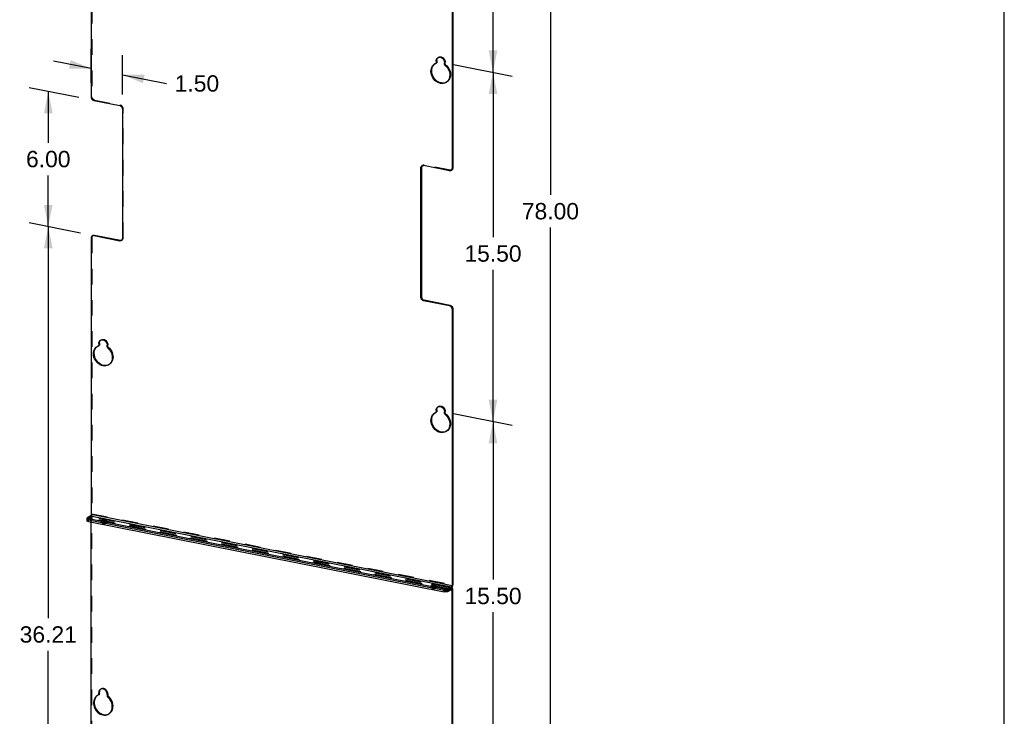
# Model space of a CAD drawing. Header units: inches. Extents: x 0 to 77, y 0 to 100.
# Tile 3 of 5: x 36 to 77, y 28 to 57. Entities that reach past the tile are written whole.
import ezdxf

# ---------------------------------------------------------------- set-up
doc = ezdxf.new("R2010")
doc.units = ezdxf.units.IN
doc.header["$LTSCALE"] = 6.518519
doc.header["$MEASUREMENT"] = 0
doc.linetypes.add('HIDDEN', pattern=[0.2, 0.1, -0.1])
doc.layers.get('0').update_dxf_attribs({"linetype": 'CONTINUOUS'})
doc.layers.add('DEFAULT_2', color=8, linetype='HIDDEN')
doc.layers.add('DIMENSIONS', color=7, linetype='CONTINUOUS')
doc.styles.get("Standard").update_dxf_attribs({"font": 'arial.ttf'})
doc.dimstyles.new('DIMSTYLE_3', dxfattribs={"dimtxt": 0.681818, "dimasz": 0.909091, "dimexe": 0.09, "dimexo": 0.07, "dimgap": 0.0375, "dimtad": 0, "dimtih": 1, "dimtoh": 1, "dimzin": 4, "dimdsep": 46, "dimtxsty": 'Standard', "dimblk": '_FILLED', "dimblk1": '_FILLED', "dimblk2": '_FILLED', "dimcen": 0.09, "dimadec": 3, "dimazin": 1, "dimtfac": 1, "dimtdec": 3, "dimtofl": 0, "dimtmove": 0, "dimatfit": 3, "dimldrblk": '_FILLED', "dimfxl": 0, "dimtolj": 1, "dimtzin": 4, "dimarcsym": 0})

# ---------------------------------------------------------------- blocks, each defined once
blk = doc.blocks.new('_FILLED')
at = {"color": 0, "linetype": 'ByBlock'}
blk.add_solid([(0, 0), (-1, 0.2), (-1, -0.2)], dxfattribs=at)
blk = doc.blocks.new('*D10')
at = {"layer": 'DIMENSIONS', "color": 2, "linetype": 'Continuous'}
for p, q in [((54.307, 55.097), (56.754, 54.614)), ((55.951, 54.773), (55.951, 47.894)), ((55.951, 40.207), (55.951, 46.53)), ((54.307, 40.532), (56.754, 40.049))]:
    blk.add_line(p, q, dxfattribs=at)
at = {"layer": 'DIMENSIONS', "color": 2, "linetype": 'Continuous', "xscale": 0.9090909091, "yscale": 0.9090909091, "zscale": 0.9090909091}
for p, rotation in [((55.951, 54.773), 90), ((55.951, 40.207), 270)]:
    blk.add_blockref('_FILLED', p, dxfattribs=dict(at, rotation=rotation))
at = {"layer": 'DIMENSIONS', "color": 2, "linetype": 'Continuous', "insert": (55.951, 47.553), "char_height": 0.6818, "width": 2.38256, "attachment_point": 2, "line_spacing_factor": 0.9}
blk.add_mtext('15.50', dxfattribs=at)
blk = doc.blocks.new('*D11')
at = {"layer": 'DIMENSIONS', "color": 2, "linetype": 'Continuous'}
for p, q in [((54.307, 69.663), (56.754, 69.179)), ((55.951, 69.338), (55.951, 62.737)), ((55.951, 54.773), (55.951, 61.374)), ((54.307, 55.097), (56.754, 54.614))]:
    blk.add_line(p, q, dxfattribs=at)
at = {"layer": 'DIMENSIONS', "color": 2, "linetype": 'Continuous', "xscale": 0.9090909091, "yscale": 0.9090909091, "zscale": 0.9090909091}
for p, rotation in [((55.951, 69.338), 90), ((55.951, 54.773), 270)]:
    blk.add_blockref('_FILLED', p, dxfattribs=dict(at, rotation=rotation))
at = {"layer": 'DIMENSIONS', "color": 2, "linetype": 'Continuous', "insert": (55.951, 62.396), "char_height": 0.6818, "width": 2.38256, "attachment_point": 2, "line_spacing_factor": 0.9}
blk.add_mtext('15.50', dxfattribs=at)
blk = doc.blocks.new('*D12')
at = {"layer": 'DIMENSIONS', "color": 2, "linetype": 'Continuous'}
for p, q in [((54.307, 40.532), (56.754, 40.049)), ((55.951, 40.207), (55.951, 33.607)), ((55.951, 25.642), (55.951, 32.243)), ((54.307, 25.967), (56.754, 25.484))]:
    blk.add_line(p, q, dxfattribs=at)
at = {"layer": 'DIMENSIONS', "color": 2, "linetype": 'Continuous', "xscale": 0.9090909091, "yscale": 0.9090909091, "zscale": 0.9090909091}
for p, rotation in [((55.951, 40.207), 90), ((55.951, 25.642), 270)]:
    blk.add_blockref('_FILLED', p, dxfattribs=dict(at, rotation=rotation))
at = {"layer": 'DIMENSIONS', "color": 2, "linetype": 'Continuous', "insert": (55.951, 33.266), "char_height": 0.6818, "width": 2.38256, "attachment_point": 2, "line_spacing_factor": 0.9}
blk.add_mtext('15.50', dxfattribs=at)
blk = doc.blocks.new('*D13')
at = {"layer": 'DIMENSIONS', "color": 2, "linetype": 'Continuous'}
for p, q in [((53.348, 84.453), (59.148, 83.308)), ((58.345, 83.466), (58.345, 49.66)), ((58.345, 10.17), (58.345, 48.297)), ((53.279, 11.171), (59.148, 10.012))]:
    blk.add_line(p, q, dxfattribs=at)
at = {"layer": 'DIMENSIONS', "color": 2, "linetype": 'Continuous', "xscale": 0.9090909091, "yscale": 0.9090909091, "zscale": 0.9090909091}
for p, rotation in [((58.345, 83.466), 90), ((58.345, 10.17), 270)]:
    blk.add_blockref('_FILLED', p, dxfattribs=dict(at, rotation=rotation))
at = {"layer": 'DIMENSIONS', "color": 2, "linetype": 'Continuous', "insert": (58.345, 49.319), "char_height": 0.6818, "width": 2.38256, "attachment_point": 2, "line_spacing_factor": 0.9}
blk.add_mtext('78.00', dxfattribs=at)
blk = doc.blocks.new('*D19')
at = {"layer": 'DIMENSIONS', "color": 2, "linetype": 'Continuous'}
for p, q in [((38.753, 48.067), (36.602, 48.492)), ((37.405, 48.333), (37.405, 32.001)), ((37.405, 14.305), (37.405, 30.637)), ((40.052, 13.782), (36.602, 14.464))]:
    blk.add_line(p, q, dxfattribs=at)
at = {"layer": 'DIMENSIONS', "color": 2, "linetype": 'Continuous', "xscale": 0.9090909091, "yscale": 0.9090909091, "zscale": 0.9090909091}
for p, rotation in [((37.405, 48.333), 90), ((37.405, 14.305), 270)]:
    blk.add_blockref('_FILLED', p, dxfattribs=dict(at, rotation=rotation))
at = {"layer": 'DIMENSIONS', "color": 2, "linetype": 'Continuous', "insert": (37.405, 31.66), "char_height": 0.6818, "width": 2.38256, "attachment_point": 2, "line_spacing_factor": 0.9}
blk.add_mtext('36.21', dxfattribs=at)
blk = doc.blocks.new('*D20')
at = {"layer": 'DIMENSIONS', "color": 2, "linetype": 'Continuous'}
for p, q in [((38.681, 53.719), (36.602, 54.13)), ((37.405, 53.971), (37.405, 51.834)), ((37.405, 48.333), (37.405, 50.471)), ((38.753, 48.067), (36.602, 48.492))]:
    blk.add_line(p, q, dxfattribs=at)
at = {"layer": 'DIMENSIONS', "color": 2, "linetype": 'Continuous', "xscale": 0.9090909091, "yscale": 0.9090909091, "zscale": 0.9090909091}
for p, rotation in [((37.405, 53.971), 90), ((37.405, 48.333), 270)]:
    blk.add_blockref('_FILLED', p, dxfattribs=dict(at, rotation=rotation))
at = {"layer": 'DIMENSIONS', "color": 2, "linetype": 'Continuous', "insert": (37.405, 51.493), "char_height": 0.6818, "width": 1.85282, "attachment_point": 2, "line_spacing_factor": 0.9}
blk.add_mtext('6.00', dxfattribs=at)
blk = doc.blocks.new('*D21')
at = {"layer": 'DIMENSIONS', "color": 2, "linetype": 'Continuous'}
for p, q in [((39.196, 54.333), (39.196, 55.745)), ((40.495, 53.842), (40.495, 55.488)), ((39.196, 54.927), (37.622, 55.238)), ((40.495, 54.67), (42.335, 54.307)), ((42.335, 54.307), (42.337, 54.307))]:
    blk.add_line(p, q, dxfattribs=at)
at = {"layer": 'DIMENSIONS', "color": 2, "linetype": 'Continuous', "xscale": 0.9090909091, "yscale": 0.9090909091, "zscale": 0.9090909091}
for p, rotation in [((39.196, 54.927), 348.8297705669), ((40.495, 54.67), 168.8297705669)]:
    blk.add_blockref('_FILLED', p, dxfattribs=dict(at, rotation=rotation))
at = {"layer": 'DIMENSIONS', "color": 2, "linetype": 'Continuous', "insert": (42.678, 54.648), "char_height": 0.6818, "width": 1.85282, "attachment_point": 1, "line_spacing_factor": 0.9}
blk.add_mtext('1.50', dxfattribs=at)

msp = doc.modelspace()

# ---------------------------------------------------------------- linework, layer by layer
at = {"color": 7, "linetype": 'Continuous'}
for p, q in [((77.2727, 0), (77.2727, 100)), ((39.1962, 65.1338), (39.1962, 53.7352)), ((54.2434, 62.2874), (54.2434, 50.7639)), ((53.5254, 55.126), (53.5698, 55.148)), ((53.5805, 55.2409), (53.5841, 55.2781)), ((53.6105, 55.2587), (53.5805, 55.2409)), ((53.5805, 55.2409), (53.5805, 55.1686)), ((53.5805, 55.1686), (53.6105, 55.1864)), ((53.5868, 55.158), (53.5998, 55.1657)), ((53.6529, 55.3808), (53.6587, 55.384)), ((53.6587, 55.384), (53.689, 55.3957)), ((53.9321, 55.0992), (53.9321, 55.1715)), ((53.9871, 54.3467), (53.9325, 54.3212)), ((54.0312, 54.3784), (53.9871, 54.3467)), ((54.0711, 54.4203), (54.0312, 54.3784)), ((39.3045, 53.5964), (40.387, 53.3826)), ((40.4953, 53.2438), (40.4953, 47.8406)), ((52.9444, 50.7855), (52.9466, 50.8084)), ((52.9744, 50.8033), (52.9444, 50.7855)), ((52.9444, 45.3823), (52.9444, 50.7855)), ((52.9466, 50.8084), (52.9526, 50.8288)), ((52.9761, 50.8623), (52.989, 50.8716)), ((52.989, 50.8716), (52.9925, 50.8736)), ((53.0311, 50.8834), (53.0526, 50.8816)), ((54.1352, 50.6678), (53.0526, 50.8816)), ((54.2412, 50.741), (54.2434, 50.7639)), ((54.2434, 50.7639), (54.2734, 50.7817)), ((39.1962, 47.8621), (39.1962, 36.3387)), ((39.2444, 47.9502), (39.2408, 47.9483)), ((39.2631, 47.9575), (39.2444, 47.9502)), ((39.3045, 47.9582), (39.3345, 47.976)), ((39.3045, 47.9582), (40.387, 47.7445)), ((40.417, 47.7622), (40.387, 47.7445)), ((40.4085, 47.7426), (40.387, 47.7445)), ((40.4636, 47.7638), (40.4507, 47.7544)), ((52.9744, 45.4001), (52.9444, 45.3823)), ((53.0826, 45.2612), (53.0526, 45.2434)), ((54.1352, 45.0297), (53.0526, 45.2434)), ((54.1352, 45.0297), (54.1652, 45.0475)), ((54.1567, 45.023), (54.1352, 45.0297)), ((54.2434, 44.8908), (54.2412, 44.9146)), ((54.2434, 44.8908), (54.2734, 44.9086)), ((54.2434, 44.8908), (54.2434, 33.3674)), ((39.58, 43.5944), (39.5858, 43.5977)), ((39.5858, 43.5977), (39.6161, 43.6094)), ((39.4525, 43.3397), (39.4969, 43.3616)), ((39.5076, 43.4546), (39.5112, 43.4918)), ((39.5376, 43.4724), (39.5076, 43.4546)), ((39.5076, 43.4546), (39.5076, 43.3823)), ((39.5076, 43.3823), (39.5376, 43.4001)), ((39.5139, 43.3717), (39.5269, 43.3794)), ((39.8592, 43.3129), (39.8592, 43.3852)), ((39.9142, 42.5604), (39.8596, 42.5349)), ((39.9583, 42.592), (39.9142, 42.5604)), ((39.9982, 42.634), (39.9583, 42.592)), ((53.5805, 40.6757), (53.5841, 40.7129)), ((53.6105, 40.6934), (53.5805, 40.6757)), ((53.5805, 40.6757), (53.5805, 40.6034)), ((53.6529, 40.8155), (53.6587, 40.8188)), ((53.6587, 40.8188), (53.689, 40.8305)), ((53.5254, 40.5608), (53.5698, 40.5827)), ((53.5805, 40.6034), (53.6105, 40.6212)), ((53.5868, 40.5928), (53.5998, 40.6005)), ((53.9321, 40.534), (53.9321, 40.6062)), ((54.0711, 39.8551), (54.0312, 39.8131)), ((53.9871, 39.7814), (53.9325, 39.756)), ((54.0312, 39.8131), (53.9871, 39.7814)), ((39.022, 36.0624), (39.022, 36.1751)), ((39.1702, 36.2744), (39.0387, 36.1965)), ((39.0478, 36.1491), (39.0643, 36.1431)), ((39.0643, 36.1431), (39.0845, 36.1381)), ((53.9152, 33.2096), (39.0845, 36.1381)), ((39.0845, 36.0254), (39.0845, 36.1381)), ((39.1702, 36.2744), (54.2174, 33.3031)), ((39.1962, 36.3387), (54.2434, 33.3674)), ((39.0845, 36.0254), (39.0643, 36.0304)), ((39.0845, 36.0254), (53.9152, 33.0968)), ((39.1962, 15.314), (39.1962, 36.0033)), ((39.6888, 36.0686), (39.708, 36.0657)), ((39.708, 36.0657), (39.7287, 36.0644)), ((39.7287, 36.0644), (39.7498, 36.0646)), ((53.4369, 33.3538), (53.4562, 33.3509)), ((53.4562, 33.3509), (53.4769, 33.3496)), ((53.4769, 33.3496), (53.4979, 33.3498)), ((54.2174, 33.3031), (54.0859, 33.2252)), ((54.2174, 33.1904), (54.2174, 33.3031)), ((54.2734, 33.3852), (54.2434, 33.3674)), ((53.9152, 33.0968), (53.9152, 33.2096)), ((54.0713, 33.2183), (54.0859, 33.2252)), ((54.0859, 33.1125), (54.0859, 33.2252)), ((54.2174, 33.1904), (54.0859, 33.1125)), ((54.2434, 33.1569), (54.1816, 33.1691)), ((54.2734, 33.1747), (54.2434, 33.1569)), ((54.2434, 12.3427), (54.2434, 33.1569)), ((39.4525, 28.7745), (39.4125, 28.7462)), ((39.5076, 28.8001), (39.4525, 28.7745)), ((39.5104, 28.9224), (39.5076, 28.8894)), ((39.5376, 28.9071), (39.5076, 28.8894)), ((39.5076, 28.8001), (39.5076, 28.8894)), ((39.5376, 28.8178), (39.5076, 28.8001)), ((39.5182, 28.9525), (39.5104, 28.9224)), ((39.5955, 29.0372), (39.5799, 29.0292)), ((39.8592, 28.8199), (39.8592, 28.7306))]:
    msp.add_line(p, q, dxfattribs=at)
at = {"color": 3, "linetype": 'Continuous'}
for p, q in [((54.2734, 62.3051), (54.2734, 50.7817)), ((53.4633, 55.0593), (53.5015, 55.1031)), ((53.5015, 55.1031), (53.5397, 55.1331)), ((53.6105, 55.2587), (53.6141, 55.2959)), ((53.6105, 55.2587), (53.6105, 55.1864)), ((53.9625, 54.339), (53.9061, 54.3252)), ((52.9766, 50.8262), (52.9744, 50.8033)), ((52.9744, 50.8033), (52.9744, 45.4001)), ((52.9826, 50.8466), (52.9766, 50.8262)), ((52.9927, 50.8649), (52.9826, 50.8466)), ((53.0045, 50.8782), (52.9927, 50.8649)), ((54.2417, 50.7049), (54.2288, 50.6956)), ((54.2712, 50.7588), (54.2652, 50.7384)), ((54.2734, 50.7817), (54.2712, 50.7588)), ((39.2708, 47.966), (39.2744, 47.968)), ((39.313, 47.9778), (39.3345, 47.976)), ((39.3345, 47.976), (40.417, 47.7622)), ((52.9744, 45.4001), (52.9766, 45.3763)), ((53.0611, 45.2679), (53.0826, 45.2612)), ((54.1652, 45.0475), (53.0826, 45.2612)), ((54.2734, 44.9086), (54.2734, 33.3852)), ((39.3904, 43.273), (39.4286, 43.3168)), ((39.4286, 43.3168), (39.4668, 43.3468)), ((39.5376, 43.4724), (39.5412, 43.5095)), ((39.5376, 43.4724), (39.5376, 43.4001)), ((39.8896, 42.5527), (39.8332, 42.5389)), ((53.6105, 40.6934), (53.6141, 40.7306)), ((53.6105, 40.6934), (53.6105, 40.6212)), ((53.4633, 40.4941), (53.5015, 40.5379)), ((53.5015, 40.5379), (53.5397, 40.5679)), ((53.9625, 39.7738), (53.9061, 39.76)), ((39.0643, 36.0867), (39.0478, 36.0927)), ((39.0845, 36.0817), (39.0643, 36.0867)), ((53.9152, 33.1532), (39.0845, 36.0817)), ((39.7014, 36.0699), (39.6916, 36.0682)), ((39.7217, 36.0718), (39.7014, 36.0699)), ((39.7428, 36.0721), (39.7217, 36.0718)), ((39.7635, 36.0707), (39.7428, 36.0721)), ((53.4496, 33.3551), (53.4398, 33.3534)), ((53.4699, 33.357), (53.4496, 33.3551)), ((53.4909, 33.3573), (53.4699, 33.357)), ((53.5116, 33.356), (53.4909, 33.3573)), ((54.2731, 33.3746), (54.2734, 33.3852)), ((54.0859, 33.1688), (54.0713, 33.1619)), ((54.2174, 33.2467), (54.0859, 33.1688)), ((54.2174, 33.2467), (54.2229, 33.2505)), ((54.2734, 12.3605), (54.2734, 33.1747)), ((39.4425, 28.764), (39.4035, 28.7247)), ((39.5376, 28.8178), (39.5376, 28.9071)), ((39.5612, 28.9978), (39.5482, 28.9703)), ((39.8826, 27.9852), (39.9272, 28.004))]:
    msp.add_line(p, q, dxfattribs=at)
at = {"color": 7, "linetype": 'Continuous'}
for points in [[(53.9325, 54.3212), (53.8761, 54.3074), (53.817, 54.3038), (53.7563, 54.3108), (53.6956, 54.3278), (53.6364, 54.3548), (53.5801, 54.3908), (53.528, 54.4353), (53.4814, 54.4869), (53.4415, 54.5447), (53.409, 54.6069), (53.385, 54.6723), (53.3699, 54.7393), (53.3641, 54.8061), (53.3677, 54.8713), (53.3807, 54.9332), (53.4027, 54.9905), (53.4333, 55.0415), (53.4715, 55.0853)], [(53.4715, 55.0853), (53.5159, 55.1202), (53.5254, 55.126)], [(53.5698, 55.148), (53.5709, 55.1487), (53.5742, 55.1515), (53.5769, 55.155), (53.5789, 55.1591), (53.58, 55.1637), (53.5805, 55.1686)], [(53.5841, 55.2781), (53.5939, 55.3113), (53.6102, 55.341)], [(53.6102, 55.341), (53.632, 55.3656), (53.6529, 55.3808)], [(53.689, 55.3957), (53.722, 55.4), (53.7563, 55.397), (53.7906, 55.3864), (53.8236, 55.3691), (53.8539, 55.3454), (53.8806, 55.3165), (53.9024, 55.2833), (53.9187, 55.2471), (53.9285, 55.2101), (53.9321, 55.1715)], [(53.9321, 55.0992), (53.9325, 55.0941), (53.9337, 55.0891), (53.9357, 55.0841), (53.9384, 55.0795), (53.9417, 55.0755), (53.9455, 55.0719)], [(53.9455, 55.0719), (53.9967, 55.0252), (54.0411, 54.9728), (54.0793, 54.914), (54.1099, 54.8508), (54.1318, 54.7849), (54.1449, 54.7178), (54.1484, 54.6512), (54.1427, 54.5866), (54.1275, 54.5257), (54.1036, 54.4698), (54.0711, 54.4203)], [(39.1962, 53.7352), (39.1984, 53.7115), (39.2045, 53.6886), (39.2145, 53.6664), (39.2279, 53.6459), (39.2444, 53.6281), (39.2631, 53.6135), (39.283, 53.603), (39.3045, 53.5964)], [(40.387, 53.3826), (40.4085, 53.376), (40.4284, 53.3655), (40.4471, 53.3509), (40.4636, 53.3331), (40.477, 53.3126), (40.487, 53.2904), (40.4931, 53.2676), (40.4953, 53.2438)], [(52.9526, 50.8288), (52.9627, 50.8471), (52.9761, 50.8623)], [(52.9925, 50.8736), (53.0112, 50.8808), (53.0311, 50.8834)], [(54.1352, 50.6678), (54.1567, 50.666), (54.1766, 50.6686), (54.1953, 50.6758), (54.1988, 50.6778)], [(54.1988, 50.6778), (54.2117, 50.6871), (54.2251, 50.7023)], [(54.2251, 50.7023), (54.2352, 50.7206), (54.2412, 50.741)], [(39.2408, 47.9483), (39.2279, 47.9389), (39.2145, 47.9238), (39.2045, 47.9055), (39.1984, 47.885), (39.1962, 47.8621)], [(39.3045, 47.9582), (39.283, 47.9601), (39.2631, 47.9575)], [(40.4507, 47.7544), (40.4471, 47.7524), (40.4284, 47.7452), (40.4085, 47.7426)], [(40.4953, 47.8406), (40.4931, 47.8177), (40.487, 47.7972), (40.477, 47.7789), (40.4636, 47.7638)], [(52.9526, 45.3357), (52.9466, 45.3585), (52.9444, 45.3823)], [(53.0112, 45.2606), (52.9925, 45.2752), (52.9761, 45.293), (52.9627, 45.3134), (52.9526, 45.3357)], [(53.0526, 45.2434), (53.0311, 45.2501), (53.0112, 45.2606)], [(54.2117, 44.9802), (54.1953, 44.998), (54.1766, 45.0126), (54.1567, 45.023)], [(54.2412, 44.9146), (54.2352, 44.9374), (54.2251, 44.9597), (54.2117, 44.9802)], [(39.5112, 43.4918), (39.5209, 43.5249), (39.5373, 43.5546)], [(39.5373, 43.5546), (39.5591, 43.5793), (39.58, 43.5944)], [(39.6161, 43.6094), (39.6491, 43.6136), (39.6834, 43.6106), (39.7176, 43.6001), (39.7506, 43.5828), (39.781, 43.5591), (39.8077, 43.5302), (39.8295, 43.4969), (39.8458, 43.4608), (39.8556, 43.4238), (39.8592, 43.3852)], [(39.8596, 42.5349), (39.8032, 42.5211), (39.744, 42.5175), (39.6834, 42.5244), (39.6227, 42.5414), (39.5635, 42.5685), (39.5072, 42.6045), (39.4551, 42.649), (39.4085, 42.7006), (39.3686, 42.7583), (39.3361, 42.8206), (39.3121, 42.886), (39.2969, 42.9529), (39.2912, 43.0198), (39.2947, 43.085), (39.3078, 43.1469), (39.3297, 43.2042), (39.3604, 43.2552), (39.3986, 43.299)], [(39.3986, 43.299), (39.443, 43.3338), (39.4525, 43.3397)], [(39.4969, 43.3616), (39.498, 43.3624), (39.5013, 43.3651), (39.5039, 43.3687), (39.5059, 43.3728), (39.5071, 43.3773), (39.5076, 43.3823)], [(39.8592, 43.3129), (39.8596, 43.3077), (39.8608, 43.3027), (39.8628, 43.2978), (39.8655, 43.2932), (39.8687, 43.2891), (39.8726, 43.2855)], [(39.8726, 43.2855), (39.9237, 43.2389), (39.9682, 43.1865), (40.0064, 43.1276), (40.037, 43.0645), (40.0589, 42.9986), (40.072, 42.9315), (40.0755, 42.8649), (40.0698, 42.8003), (40.0546, 42.7394), (40.0306, 42.6834), (39.9982, 42.634)], [(53.5841, 40.7129), (53.5939, 40.746), (53.6102, 40.7757)], [(53.6102, 40.7757), (53.632, 40.8004), (53.6529, 40.8155)], [(53.689, 40.8305), (53.722, 40.8347), (53.7563, 40.8317), (53.7906, 40.8212), (53.8236, 40.8039), (53.8539, 40.7802), (53.8806, 40.7513), (53.9024, 40.718), (53.9187, 40.6819), (53.9285, 40.6448), (53.9321, 40.6062)], [(53.9325, 39.756), (53.8761, 39.7422), (53.817, 39.7386), (53.7563, 39.7455), (53.6956, 39.7625), (53.6364, 39.7896), (53.5801, 39.8256), (53.528, 39.8701), (53.4814, 39.9217), (53.4415, 39.9794), (53.409, 40.0417), (53.385, 40.1071), (53.3699, 40.174), (53.3641, 40.2409), (53.3677, 40.3061), (53.3807, 40.368), (53.4027, 40.4252), (53.4333, 40.4763), (53.4715, 40.5201)], [(53.4715, 40.5201), (53.5159, 40.5549), (53.5254, 40.5608)], [(53.5698, 40.5827), (53.5709, 40.5834), (53.5742, 40.5862), (53.5769, 40.5898), (53.5789, 40.5939), (53.58, 40.5984), (53.5805, 40.6034)], [(53.9321, 40.534), (53.9325, 40.5288), (53.9337, 40.5238), (53.9357, 40.5189), (53.9384, 40.5143), (53.9417, 40.5102), (53.9455, 40.5066)], [(53.9455, 40.5066), (53.9967, 40.46), (54.0411, 40.4076), (54.0793, 40.3487), (54.1099, 40.2856), (54.1318, 40.2197), (54.1449, 40.1526), (54.1484, 40.086), (54.1427, 40.0214), (54.1275, 39.9605), (54.1036, 39.9045), (54.0711, 39.8551)], [(39.0387, 36.1965), (39.0285, 36.1887), (39.0231, 36.1807), (39.022, 36.1751)], [(39.022, 36.1751), (39.0223, 36.1724), (39.0262, 36.1641), (39.0349, 36.1563), (39.0478, 36.1491)], [(39.1962, 36.3387), (39.1952, 36.3251), (39.1927, 36.3122), (39.1886, 36.2997), (39.1832, 36.2887), (39.1772, 36.2804), (39.1702, 36.2744)], [(39.0643, 36.0304), (39.0478, 36.0364), (39.0349, 36.0435), (39.0262, 36.0513), (39.0223, 36.0596), (39.022, 36.0624)], [(39.6543, 36.1125), (39.6459, 36.1057), (39.642, 36.0988), (39.6418, 36.0964)], [(39.6418, 36.0964), (39.6429, 36.0916), (39.6482, 36.0847), (39.6582, 36.0783), (39.6718, 36.0728), (39.6888, 36.0686)], [(39.8297, 36.0964), (39.8286, 36.1012), (39.8233, 36.1082), (39.8133, 36.1145), (39.7997, 36.12), (39.7827, 36.1242), (39.7635, 36.1271), (39.7428, 36.1284), (39.7217, 36.1282), (39.7014, 36.1263), (39.6828, 36.123), (39.6673, 36.1184), (39.6543, 36.1125)], [(39.7498, 36.0646), (39.7701, 36.0665), (39.7887, 36.0698), (39.8042, 36.0744), (39.8172, 36.0803)], [(39.8172, 36.0803), (39.8256, 36.0871), (39.8295, 36.094), (39.8297, 36.0964)], [(53.4025, 33.3977), (53.394, 33.3909), (53.3902, 33.384), (53.3899, 33.3816)], [(53.3899, 33.3816), (53.391, 33.3768), (53.3964, 33.3699), (53.4063, 33.3635), (53.42, 33.3581), (53.4369, 33.3538)], [(53.5779, 33.3816), (53.5768, 33.3864), (53.5714, 33.3934), (53.5615, 33.3997), (53.5478, 33.4052), (53.5309, 33.4094), (53.5116, 33.4123), (53.4909, 33.4137), (53.4699, 33.4134), (53.4496, 33.4115), (53.431, 33.4082), (53.4154, 33.4036), (53.4025, 33.3977)], [(53.4979, 33.3498), (53.5182, 33.3517), (53.5369, 33.3551), (53.5524, 33.3596), (53.5653, 33.3655)], [(53.5653, 33.3655), (53.5738, 33.3723), (53.5776, 33.3792), (53.5779, 33.3816)], [(54.2174, 33.3031), (54.2244, 33.3091), (54.2304, 33.3174), (54.2358, 33.3284), (54.2399, 33.3409), (54.2424, 33.3538), (54.2434, 33.3674)], [(53.9152, 33.2096), (53.938, 33.2061), (53.9614, 33.2042), (53.9858, 33.204), (54.01, 33.2053)], [(54.0859, 33.1125), (54.0713, 33.1055), (54.0538, 33.0999), (54.0329, 33.0955), (54.01, 33.0925), (53.9858, 33.0912), (53.9614, 33.0915), (53.938, 33.0933), (53.9152, 33.0968)], [(54.01, 33.2053), (54.0329, 33.2083), (54.0538, 33.2127), (54.0713, 33.2183)], [(54.2275, 33.1925), (54.2226, 33.1924), (54.2174, 33.1904)], [(54.2434, 33.1569), (54.2429, 33.1663), (54.2414, 33.1745), (54.239, 33.1814), (54.2358, 33.1869), (54.2319, 33.1907), (54.2275, 33.1925)], [(39.4125, 28.7462), (39.3735, 28.7069), (39.3412, 28.6606), (39.3166, 28.6081), (39.3, 28.5508), (39.292, 28.4898), (39.2924, 28.4264), (39.3017, 28.3622), (39.3192, 28.2984), (39.3449, 28.2366), (39.3779, 28.1779), (39.4179, 28.124), (39.4635, 28.0756), (39.5141, 28.0343), (39.5684, 28.0005), (39.6253, 27.9754), (39.6834, 27.9591), (39.7415, 27.9524), (39.7983, 27.9551), (39.8526, 27.9674), (39.9032, 27.9888), (39.9142, 27.9951)], [(39.5799, 29.0292), (39.5704, 29.023), (39.5487, 29.0038), (39.5312, 28.98), (39.5182, 28.9525)], [(39.8592, 28.8199), (39.8564, 28.8541), (39.8486, 28.8873), (39.8356, 28.9199), (39.818, 28.9507), (39.7963, 28.9784), (39.7713, 29.0025), (39.7435, 29.022), (39.7139, 29.0365), (39.6834, 29.0453), (39.6528, 29.0485), (39.6233, 29.0457), (39.5955, 29.0372)], [(39.9888, 28.0573), (40.0218, 28.1029), (40.0475, 28.1546), (40.0651, 28.2114), (40.0743, 28.272), (40.0748, 28.3352), (40.0667, 28.3994), (40.0501, 28.4633), (40.0255, 28.5255), (39.9932, 28.5845), (39.9542, 28.6392), (39.9097, 28.6877), (39.8592, 28.7306)], [(39.9142, 27.9951), (39.9489, 28.0191), (39.9888, 28.0573)]]:
    msp.add_lwpolyline(points, dxfattribs=at)
at = {"color": 3, "linetype": 'Continuous'}
for points in [[(53.9061, 54.3252), (53.847, 54.3216), (53.7863, 54.3285), (53.7256, 54.3455), (53.6664, 54.3726), (53.6101, 54.4086), (53.558, 54.4531), (53.5114, 54.5047), (53.4715, 54.5624), (53.439, 54.6247), (53.415, 54.6901), (53.3999, 54.757), (53.3941, 54.8239), (53.3977, 54.8891), (53.4107, 54.951), (53.4327, 55.0083), (53.4633, 55.0593)], [(53.6105, 55.1864), (53.61, 55.1814), (53.6089, 55.1769), (53.6069, 55.1728), (53.6042, 55.1692), (53.6009, 55.1665), (53.5998, 55.1657)], [(53.6141, 55.2959), (53.6239, 55.329), (53.6402, 55.3587), (53.662, 55.3834)], [(54.2652, 50.7384), (54.2551, 50.7201), (54.2417, 50.7049)], [(39.2744, 47.968), (39.2931, 47.9752), (39.313, 47.9778)], [(40.417, 47.7622), (40.4385, 47.7604), (40.4584, 47.763)], [(52.9766, 45.3763), (52.9826, 45.3535), (52.9927, 45.3312), (53.0061, 45.3107)], [(53.0061, 45.3107), (53.0225, 45.2929), (53.0412, 45.2783), (53.0611, 45.2679)], [(54.1652, 45.0475), (54.1867, 45.0408), (54.2066, 45.0303)], [(54.2066, 45.0303), (54.2253, 45.0157), (54.2417, 44.9979), (54.2551, 44.9774), (54.2652, 44.9552)], [(54.2652, 44.9552), (54.2712, 44.9324), (54.2734, 44.9086)], [(39.5412, 43.5095), (39.5509, 43.5427), (39.5673, 43.5724), (39.5891, 43.5971)], [(39.8332, 42.5389), (39.774, 42.5353), (39.7134, 42.5422), (39.6527, 42.5592), (39.5935, 42.5862), (39.5372, 42.6223), (39.4851, 42.6668), (39.4385, 42.7184), (39.3986, 42.7761), (39.3661, 42.8384), (39.3421, 42.9038), (39.3269, 42.9707), (39.3212, 43.0376), (39.3247, 43.1028), (39.3378, 43.1647), (39.3597, 43.2219), (39.3904, 43.273)], [(39.5376, 43.4001), (39.5371, 43.3951), (39.5359, 43.3906), (39.5339, 43.3865), (39.5313, 43.3829), (39.528, 43.3801), (39.5269, 43.3794)], [(53.6141, 40.7306), (53.6239, 40.7638), (53.6402, 40.7935), (53.662, 40.8182)], [(53.9061, 39.76), (53.847, 39.7563), (53.7863, 39.7633), (53.7256, 39.7803), (53.6664, 39.8073), (53.6101, 39.8434), (53.558, 39.8879), (53.5114, 39.9395), (53.4715, 39.9972), (53.439, 40.0594), (53.415, 40.1249), (53.3999, 40.1918), (53.3941, 40.2586), (53.3977, 40.3239), (53.4107, 40.3858), (53.4327, 40.443), (53.4633, 40.4941)], [(53.6105, 40.6212), (53.61, 40.6162), (53.6089, 40.6117), (53.6069, 40.6075), (53.6042, 40.604), (53.6009, 40.6012), (53.5998, 40.6005)], [(39.022, 36.1188), (39.0223, 36.116), (39.0262, 36.1077)], [(39.0478, 36.0927), (39.0349, 36.0999), (39.0262, 36.1077)], [(39.748, 36.0719), (39.7296, 36.0721), (39.7114, 36.0711)], [(39.7828, 36.0679), (39.7659, 36.0705), (39.748, 36.0719)], [(53.4962, 33.3571), (53.4778, 33.3573), (53.4596, 33.3563)], [(53.5309, 33.3531), (53.5141, 33.3557), (53.4962, 33.3571)], [(54.2229, 33.2505), (54.2283, 33.2552), (54.2337, 33.2609), (54.2389, 33.2675), (54.2438, 33.2748)], [(54.2438, 33.2748), (54.2485, 33.2829), (54.2529, 33.2917)], [(54.2529, 33.2917), (54.257, 33.301), (54.2607, 33.3109), (54.264, 33.3211)], [(54.264, 33.3211), (54.2668, 33.3316), (54.2692, 33.3424), (54.271, 33.3532), (54.2723, 33.364), (54.2731, 33.3746)], [(54.0713, 33.1619), (54.0538, 33.1563), (54.0329, 33.1519), (54.01, 33.1489), (53.9858, 33.1476), (53.9614, 33.1478), (53.938, 33.1497), (53.9152, 33.1532)], [(54.2391, 33.2514), (54.2337, 33.2518), (54.2283, 33.2512), (54.2229, 33.2495), (54.2174, 33.2467)], [(54.2668, 33.2204), (54.264, 33.2276), (54.2607, 33.2339), (54.257, 33.2394), (54.2529, 33.2439), (54.2485, 33.2474), (54.2438, 33.25), (54.2391, 33.2514)], [(54.2734, 33.1747), (54.2731, 33.1849), (54.2723, 33.1946), (54.271, 33.2038), (54.2692, 33.2124), (54.2668, 33.2204)], [(39.5482, 28.9703), (39.5404, 28.9402), (39.5376, 28.9071)], [(39.5968, 29.0376), (39.5787, 29.0216), (39.5612, 28.9978)], [(39.4035, 28.7247), (39.3712, 28.6784), (39.3466, 28.6259), (39.33, 28.5686), (39.322, 28.5075), (39.3224, 28.4442), (39.3317, 28.3799), (39.3492, 28.3162), (39.3749, 28.2543), (39.4079, 28.1957), (39.4479, 28.1417), (39.4935, 28.0934), (39.5441, 28.052), (39.5984, 28.0183), (39.6553, 27.9931), (39.7134, 27.9769), (39.7715, 27.9702), (39.8283, 27.9729), (39.8826, 27.9852)]]:
    msp.add_lwpolyline(points, dxfattribs=at)
at = {"layer": 'DEFAULT_2', "color": 8, "linetype": 'HIDDEN'}
for p, q in [((39.2262, 65.2764), (39.2262, 53.753)), ((53.5254, 55.1261), (53.5554, 55.1439)), ((53.5397, 55.1331), (53.5459, 55.1379)), ((53.5459, 55.1379), (53.5554, 55.1438)), ((53.5554, 55.1438), (53.5998, 55.1657)), ((53.567, 55.1466), (53.5868, 55.158)), ((53.6528, 55.3808), (53.6828, 55.3986)), ((53.662, 55.3834), (53.6829, 55.3985)), ((53.9621, 55.1893), (53.9321, 55.1715)), ((53.9321, 55.0992), (53.9621, 55.117)), ((53.9455, 55.0719), (53.9755, 55.0896)), ((53.9621, 55.117), (53.9621, 55.1893)), ((54.0171, 54.3645), (53.9625, 54.339)), ((53.9872, 54.3466), (54.0172, 54.3644)), ((39.1962, 53.7352), (39.2262, 53.753)), ((39.3045, 53.5964), (39.3345, 53.6142)), ((39.3345, 53.6142), (40.417, 53.4004)), ((40.417, 53.4004), (40.387, 53.3826)), ((40.5253, 53.2616), (40.4953, 53.2438)), ((40.5253, 47.8583), (40.5253, 53.2616)), ((53.0189, 50.8895), (52.9889, 50.8717)), ((53.0826, 50.8994), (53.0526, 50.8816)), ((54.1652, 50.6856), (53.0826, 50.8994)), ((54.1352, 50.6678), (54.1652, 50.6856)), ((54.1989, 50.6778), (54.2289, 50.6955)), ((39.1962, 47.8621), (39.2262, 47.8799)), ((39.2262, 47.8799), (39.2262, 36.3565)), ((39.2408, 47.9483), (39.2708, 47.9661)), ((40.4807, 47.7722), (40.4507, 47.7544)), ((40.4584, 47.763), (40.4771, 47.7702)), ((40.4771, 47.7702), (40.4807, 47.7722)), ((40.5253, 47.8583), (40.4953, 47.8406)), ((39.5799, 43.5945), (39.6099, 43.6123)), ((39.5891, 43.5971), (39.61, 43.6122)), ((39.4525, 43.3398), (39.4825, 43.3575)), ((39.4668, 43.3468), (39.473, 43.3516)), ((39.473, 43.3516), (39.4825, 43.3575)), ((39.4825, 43.3575), (39.5269, 43.3794)), ((39.4941, 43.3603), (39.5139, 43.3717)), ((39.8892, 43.4029), (39.8592, 43.3852)), ((39.8592, 43.3129), (39.8892, 43.3307)), ((39.8726, 43.2855), (39.9026, 43.3033)), ((39.8892, 43.3307), (39.8892, 43.4029)), ((39.9442, 42.5781), (39.8896, 42.5527)), ((39.9143, 42.5603), (39.9443, 42.5781)), ((53.6528, 40.8156), (53.6828, 40.8334)), ((53.662, 40.8182), (53.6829, 40.8333)), ((53.5254, 40.5609), (53.5554, 40.5786)), ((53.5397, 40.5679), (53.5459, 40.5727)), ((53.5459, 40.5727), (53.5554, 40.5786)), ((53.5554, 40.5786), (53.5998, 40.6005)), ((53.567, 40.5814), (53.5868, 40.5928)), ((53.9621, 40.624), (53.9321, 40.6062)), ((53.9321, 40.534), (53.9621, 40.5517)), ((53.9455, 40.5066), (53.9755, 40.5244)), ((53.9621, 40.5517), (53.9621, 40.624)), ((54.0171, 39.7992), (53.9625, 39.7738)), ((53.9872, 39.7814), (54.0172, 39.7991)), ((39.1702, 36.218), (39.0387, 36.1401)), ((39.0387, 36.0838), (39.0387, 36.1965)), ((39.1702, 36.1617), (39.0387, 36.0838)), ((39.1702, 36.1617), (39.1702, 36.2744)), ((54.2174, 33.2467), (39.1702, 36.218)), ((54.2174, 33.1904), (39.1702, 36.1617)), ((54.2275, 33.1925), (39.1803, 36.1638)), ((54.2391, 33.2514), (39.1919, 36.2227)), ((39.2262, 36.3565), (39.1962, 36.3387)), ((39.2262, 36.146), (39.1962, 36.1282)), ((39.2262, 36.3565), (54.2734, 33.3852)), ((54.2734, 33.1747), (39.2262, 36.146)), ((39.2262, 15.3318), (39.2262, 36.146)), ((54.1816, 33.1691), (39.1962, 36.1282)), ((39.1962, 36.0033), (39.1962, 36.1282)), ((39.6418, 35.9836), (39.6418, 36.0964)), ((39.6426, 36.0442), (39.6418, 36.04)), ((39.6467, 36.0502), (39.6426, 36.0442)), ((39.6543, 36.0561), (39.6467, 36.0502)), ((39.6673, 36.062), (39.6543, 36.0561)), ((39.6653, 36.0049), (39.6543, 35.9997)), ((39.6942, 36.0688), (39.6785, 36.0655)), ((39.7114, 36.0711), (39.6942, 36.0688)), ((39.7056, 36.0096), (39.7235, 36.0082)), ((39.7659, 36.0705), (39.7635, 36.0707)), ((39.8298, 35.9836), (39.8298, 36.0964)), ((53.3899, 33.2689), (53.3899, 33.3816)), ((53.3907, 33.3294), (53.3899, 33.3252)), ((53.3948, 33.3355), (53.3907, 33.3294)), ((53.4025, 33.3413), (53.3948, 33.3355)), ((53.4154, 33.3472), (53.4025, 33.3413)), ((53.4135, 33.2901), (53.4025, 33.2849)), ((53.4424, 33.3541), (53.4267, 33.3507)), ((53.4596, 33.3563), (53.4424, 33.3541)), ((53.4537, 33.2948), (53.4716, 33.2934)), ((53.5141, 33.3557), (53.5116, 33.356)), ((53.5779, 33.2689), (53.5779, 33.3816)), ((39.4825, 28.7922), (39.4425, 28.764)), ((39.4825, 28.7923), (39.4525, 28.7745)), ((39.5376, 28.8178), (39.4825, 28.7922)), ((39.6099, 29.0471), (39.5799, 29.0293)), ((39.8892, 28.8377), (39.8592, 28.8199)), ((39.8892, 28.7484), (39.8592, 28.7306)), ((39.8892, 28.8377), (39.8892, 28.7484)), ((39.9443, 28.0128), (39.9143, 27.995))]:
    msp.add_line(p, q, dxfattribs=at)
for points in [[(53.6829, 55.3985), (53.6887, 55.4018), (53.719, 55.4135), (53.752, 55.4177), (53.7863, 55.4147), (53.8206, 55.4042), (53.8536, 55.3869), (53.8839, 55.3632), (53.9106, 55.3343), (53.9324, 55.301), (53.9487, 55.2649), (53.9585, 55.2279), (53.9621, 55.1893)], [(53.9755, 55.0896), (53.9717, 55.0932), (53.9684, 55.0973), (53.9657, 55.1019), (53.9637, 55.1068), (53.9625, 55.1118), (53.9621, 55.117)], [(53.9755, 55.0896), (54.0267, 55.043), (54.0711, 54.9906), (54.1093, 54.9317), (54.1399, 54.8686), (54.1618, 54.8027), (54.1749, 54.7356), (54.1784, 54.669), (54.1727, 54.6044), (54.1575, 54.5435), (54.1336, 54.4875), (54.1011, 54.4381), (54.0612, 54.3961), (54.0171, 54.3645)], [(39.3345, 53.6142), (39.313, 53.6208), (39.2931, 53.6313), (39.2744, 53.6459), (39.2579, 53.6637), (39.2445, 53.6842), (39.2345, 53.7064), (39.2284, 53.7292), (39.2262, 53.753)], [(40.5253, 53.2616), (40.5231, 53.2853), (40.517, 53.3081), (40.507, 53.3304), (40.4936, 53.3509), (40.4771, 53.3687), (40.4584, 53.3833), (40.4385, 53.3937), (40.417, 53.4004)], [(53.019, 50.8894), (53.0061, 50.8801), (53.0045, 50.8782)], [(53.0826, 50.8994), (53.0611, 50.9012), (53.0412, 50.8986), (53.0225, 50.8914), (53.019, 50.8894)], [(54.2288, 50.6956), (54.2253, 50.6936), (54.2066, 50.6864), (54.1867, 50.6838), (54.1652, 50.6856)], [(39.2262, 47.8799), (39.2284, 47.9028), (39.2345, 47.9232), (39.2445, 47.9415), (39.2579, 47.9567), (39.2708, 47.966)], [(40.4807, 47.7722), (40.4936, 47.7815), (40.507, 47.7967), (40.517, 47.815), (40.5231, 47.8354), (40.5253, 47.8583)], [(39.61, 43.6122), (39.6158, 43.6154), (39.6461, 43.6272), (39.6791, 43.6314), (39.7134, 43.6284), (39.7476, 43.6179), (39.7806, 43.6006), (39.811, 43.5769), (39.8377, 43.548), (39.8595, 43.5147), (39.8758, 43.4786), (39.8856, 43.4415), (39.8892, 43.4029)], [(39.9026, 43.3033), (39.8987, 43.3069), (39.8955, 43.311), (39.8928, 43.3156), (39.8908, 43.3205), (39.8896, 43.3255), (39.8892, 43.3307)], [(39.9026, 43.3033), (39.9537, 43.2567), (39.9982, 43.2043), (40.0364, 43.1454), (40.067, 43.0823), (40.0889, 43.0164), (40.102, 42.9493), (40.1055, 42.8827), (40.0998, 42.8181), (40.0846, 42.7572), (40.0606, 42.7012), (40.0282, 42.6518), (39.9883, 42.6098), (39.9442, 42.5781)], [(53.6829, 40.8333), (53.6887, 40.8365), (53.719, 40.8483), (53.752, 40.8525), (53.7863, 40.8495), (53.8206, 40.8389), (53.8536, 40.8217), (53.8839, 40.798), (53.9106, 40.7691), (53.9324, 40.7358), (53.9487, 40.6997), (53.9585, 40.6626), (53.9621, 40.624)], [(53.9755, 40.5244), (53.9717, 40.528), (53.9684, 40.5321), (53.9657, 40.5367), (53.9637, 40.5416), (53.9625, 40.5466), (53.9621, 40.5517)], [(53.9755, 40.5244), (54.0267, 40.4778), (54.0711, 40.4254), (54.1093, 40.3665), (54.1399, 40.3034), (54.1618, 40.2374), (54.1749, 40.1704), (54.1784, 40.1038), (54.1727, 40.0392), (54.1575, 39.9782), (54.1336, 39.9223), (54.1011, 39.8729), (54.0612, 39.8309), (54.0171, 39.7992)], [(39.0387, 36.1401), (39.0285, 36.1324), (39.0231, 36.1243), (39.022, 36.1188)], [(39.2262, 36.3565), (39.226, 36.3459), (39.2252, 36.3353), (39.2238, 36.3245), (39.222, 36.3137), (39.2196, 36.3029), (39.2168, 36.2924), (39.2135, 36.2822), (39.2098, 36.2723), (39.2058, 36.263), (39.2013, 36.2542), (39.1966, 36.2461), (39.1917, 36.2388), (39.1865, 36.2322), (39.1812, 36.2265), (39.1757, 36.2218), (39.1702, 36.218)], [(39.1702, 36.218), (39.1757, 36.2208), (39.1812, 36.2225), (39.1865, 36.2231), (39.1919, 36.2227)], [(39.1702, 36.1617), (39.1754, 36.1637), (39.1803, 36.1638)], [(39.1803, 36.1638), (39.1847, 36.162), (39.1886, 36.1582), (39.1918, 36.1527), (39.1942, 36.1458), (39.1957, 36.1376), (39.1962, 36.1282)], [(39.1919, 36.2227), (39.1966, 36.2213), (39.2013, 36.2187), (39.2058, 36.2152), (39.2098, 36.2107), (39.2135, 36.2052), (39.2168, 36.1989), (39.2196, 36.1917), (39.222, 36.1837), (39.2238, 36.1751), (39.2252, 36.1659), (39.226, 36.1562), (39.2262, 36.146)], [(39.022, 36.0624), (39.0231, 36.068), (39.0285, 36.076), (39.0387, 36.0838)], [(39.6543, 36.0561), (39.6459, 36.0493), (39.642, 36.0424), (39.6418, 36.04)], [(39.6418, 36.04), (39.642, 36.0379), (39.645, 36.0317), (39.6515, 36.0258), (39.6612, 36.0205), (39.6738, 36.0159)], [(39.6418, 36.04), (39.6429, 36.0352), (39.6482, 36.0283), (39.6582, 36.0219), (39.6718, 36.0165), (39.6888, 36.0122), (39.708, 36.0093), (39.7287, 36.008), (39.7498, 36.0082), (39.7701, 36.0101), (39.7887, 36.0135), (39.8042, 36.018), (39.8172, 36.024)], [(39.6543, 35.9997), (39.6467, 35.9939), (39.6426, 35.9878), (39.6418, 35.9836)], [(39.6418, 35.9836), (39.642, 35.9815), (39.645, 35.9753), (39.6515, 35.9694), (39.6612, 35.9641), (39.6738, 35.9595), (39.6888, 35.9558), (39.7056, 35.9532), (39.7235, 35.9518), (39.7419, 35.9516), (39.7601, 35.9526), (39.7773, 35.9548), (39.793, 35.9581), (39.8062, 35.9624), (39.8172, 35.9676)], [(39.6785, 36.0655), (39.6653, 36.0613), (39.6543, 36.0561)], [(39.7659, 36.0141), (39.748, 36.0155), (39.7296, 36.0157), (39.7114, 36.0147), (39.6942, 36.0125), (39.6785, 36.0092), (39.6653, 36.0049)], [(39.6916, 36.0682), (39.6828, 36.0666), (39.6673, 36.062)], [(39.7235, 36.0082), (39.7419, 36.008), (39.7601, 36.009)], [(39.7601, 36.009), (39.7773, 36.0112), (39.793, 36.0145), (39.8062, 36.0187), (39.8172, 36.024)], [(39.8297, 35.9836), (39.8295, 35.9857), (39.8265, 35.992), (39.82, 35.9979), (39.8103, 36.0032), (39.7977, 36.0078), (39.7828, 36.0115), (39.7659, 36.0141)], [(39.8297, 36.04), (39.8286, 36.0448), (39.8233, 36.0518), (39.8133, 36.0581), (39.7997, 36.0636), (39.7827, 36.0678)], [(39.8297, 36.04), (39.8295, 36.0421), (39.8265, 36.0483), (39.82, 36.0542), (39.8103, 36.0596), (39.7977, 36.0642)], [(39.8172, 36.024), (39.8256, 36.0307), (39.8295, 36.0376), (39.8297, 36.04)], [(39.8172, 36.024), (39.8248, 36.0298), (39.8289, 36.0358), (39.8297, 36.04)], [(39.8172, 35.9676), (39.8248, 35.9734), (39.8289, 35.9794), (39.8297, 35.9836)], [(53.4025, 33.3413), (53.394, 33.3345), (53.3902, 33.3276), (53.3899, 33.3252)], [(53.3899, 33.3252), (53.3902, 33.3231), (53.3931, 33.3169), (53.3996, 33.311), (53.4093, 33.3057), (53.422, 33.3011)], [(53.3899, 33.3252), (53.391, 33.3205), (53.3964, 33.3135), (53.4063, 33.3071), (53.42, 33.3017), (53.4369, 33.2974), (53.4562, 33.2945), (53.4769, 33.2932), (53.4979, 33.2934), (53.5182, 33.2953), (53.5369, 33.2987), (53.5524, 33.3033), (53.5653, 33.3092)], [(53.4025, 33.2849), (53.3948, 33.2791), (53.3907, 33.2731), (53.3899, 33.2689)], [(53.3899, 33.2689), (53.3902, 33.2668), (53.3931, 33.2605), (53.3996, 33.2546), (53.4093, 33.2493), (53.422, 33.2447), (53.4369, 33.241), (53.4537, 33.2384), (53.4716, 33.237), (53.49, 33.2368), (53.5082, 33.2378), (53.5255, 33.24), (53.5411, 33.2434), (53.5543, 33.2476), (53.5653, 33.2528)], [(53.4267, 33.3507), (53.4135, 33.3465), (53.4025, 33.3413)], [(53.5141, 33.2993), (53.4962, 33.3007), (53.4778, 33.3009), (53.4596, 33.2999), (53.4424, 33.2977), (53.4267, 33.2944), (53.4135, 33.2901)], [(53.4398, 33.3534), (53.431, 33.3518), (53.4154, 33.3472)], [(53.4716, 33.2934), (53.49, 33.2932), (53.5082, 33.2942)], [(53.5082, 33.2942), (53.5255, 33.2964), (53.5411, 33.2997), (53.5543, 33.304), (53.5653, 33.3092)], [(53.5779, 33.2689), (53.5777, 33.271), (53.5747, 33.2772), (53.5682, 33.2831), (53.5585, 33.2884), (53.5458, 33.293), (53.5309, 33.2967), (53.5141, 33.2993)], [(53.5779, 33.3252), (53.5768, 33.33), (53.5714, 33.337), (53.5615, 33.3433), (53.5478, 33.3488), (53.5309, 33.3531)], [(53.5779, 33.3252), (53.5777, 33.3273), (53.5747, 33.3336), (53.5682, 33.3395), (53.5585, 33.3448), (53.5458, 33.3494)], [(53.5653, 33.3092), (53.5738, 33.3159), (53.5776, 33.3228), (53.5779, 33.3252)], [(53.5653, 33.3092), (53.573, 33.315), (53.5771, 33.321), (53.5779, 33.3252)], [(53.5653, 33.2528), (53.573, 33.2586), (53.5771, 33.2647), (53.5779, 33.2689)], [(39.6099, 29.047), (39.6004, 29.0408), (39.5968, 29.0376)], [(39.8892, 28.8377), (39.8864, 28.8719), (39.8786, 28.905), (39.8656, 28.9377), (39.848, 28.9684), (39.8263, 28.9962), (39.8013, 29.0203), (39.7735, 29.0397), (39.7439, 29.0542), (39.7134, 29.0631), (39.6828, 29.0663), (39.6533, 29.0635), (39.6255, 29.055), (39.6099, 29.047)], [(39.9442, 28.0128), (39.9789, 28.0369), (40.0188, 28.0751), (40.0518, 28.1207), (40.0775, 28.1723), (40.0951, 28.2292), (40.1043, 28.2898), (40.1048, 28.353), (40.0967, 28.4172), (40.0801, 28.4811), (40.0555, 28.5433), (40.0232, 28.6023), (39.9842, 28.657), (39.9397, 28.7055), (39.8892, 28.7484)], [(39.9272, 28.004), (39.9332, 28.0066), (39.9442, 28.0128)]]:
    msp.add_lwpolyline(points, dxfattribs=at)

# ---------------------------------------------------------------- dimensions: what is measured, and where the dimension line sits
at = {"layer": 'DIMENSIONS', "color": 2, "linetype": 'Continuous'}
for base, p1, p2, angle, picture, middle in [((58.3452, 10.1702), (53.2777, 84.4531), (53.2089, 11.1706), 270, '*D13', (58.345, 48.9748)), ((55.9515, 69.338), (54.2374, 55.0974), (54.2374, 69.6626), 90, '*D11', (55.9804, 62.0515)), ((40.4953, 54.6702), (39.2098, 55.8135), (40.4817, 53.7731), 348.82977, '*D21', (43.6335, 54.3031)), ((55.9515, 40.2075), (54.2374, 55.0974), (54.2374, 40.5321), 270, '*D10', (55.9804, 47.2081)), ((37.4049, 48.3333), (38.7514, 53.7194), (38.8234, 48.0671), 270, '*D20', (37.4002, 51.1486)), ((37.4049, 48.3333), (40.1224, 13.7824), (38.8234, 48.0671), 90, '*D19', (37.3375, 31.3155)), ((55.9515, 25.6422), (54.2374, 40.5321), (54.2374, 25.9669), 270, '*D12', (55.9804, 32.9211))]:
    dim = msp.add_linear_dim(base=base, p1=p1, p2=p2, angle=angle, dimstyle='DIMSTYLE_3', dxfattribs=at)
    dim.commit()
    dim.dimension.update_dxf_attribs({"geometry": picture, "text_midpoint": middle, "dimtype": 160})

doc.saveas('drawing.dxf')
